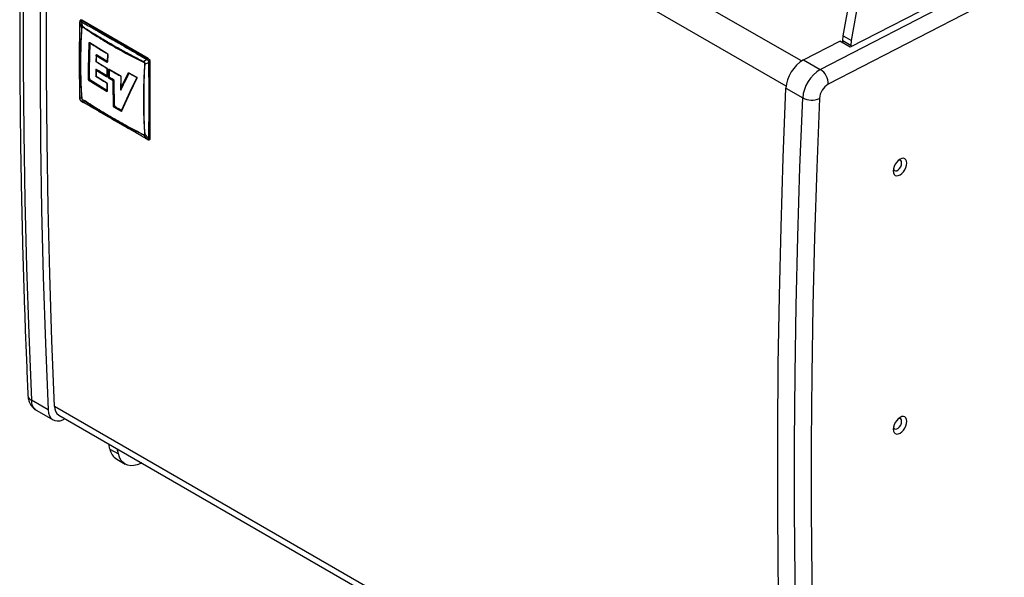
# Model space of a CAD drawing. Header units: millimetres. Extents: x 0 to 594, y 0 to 420.
# Tile 13 of 15: x 432 to 538, y 262 to 322. Entities that reach past the tile are written whole.
import ezdxf

# ---------------------------------------------------------------- set-up
doc = ezdxf.new("R2010")
doc.units = ezdxf.units.MM

msp = doc.modelspace()

# ---------------------------------------------------------------- linework, layer by layer
at = {"color": 8, "linetype": 'Continuous', "lineweight": 25}
for p, q in [((516.0226, 317.5344), (437.6681, 362.7675)), ((514.3717, 314.8388), (436.0068, 360.0779)), ((440.4428, 316.6205), (440.4503, 316.6281)), ((439.0864, 313.1139), (438.8906, 313.2305)), ((445.9054, 309.1809), (445.6787, 309.307)), ((514.3158, 235.3326), (436.0068, 280.5394))]:
    msp.add_line(p, q, dxfattribs=at)
at = {"color": 7, "linetype": 'Continuous', "lineweight": 25}
for p, q in [((565.2477, 341.7613), (521.2366, 319.0178)), ((518.0354, 316.6247), (565.923, 341.3715)), ((565.923, 339.3506), (518.8864, 315.0435)), ((520.4822, 320.2425), (521.8708, 327.9913)), ((521.3802, 319.7241), (522.7688, 327.4729)), ((438.7037, 321.7345), (438.7015, 321.6688)), ((438.7184, 321.6292), (438.7255, 321.6928)), ((438.7675, 321.8902), (438.755, 321.876)), ((438.8345, 321.7557), (438.8906, 321.7286)), ((438.8379, 321.923), (438.856, 321.9335)), ((439.0487, 321.1868), (438.8906, 321.7286)), ((438.9193, 321.8846), (438.9322, 321.8961)), ((438.9193, 321.8846), (438.9665, 321.8534)), ((446.0446, 317.7902), (438.9322, 321.8961)), ((438.9665, 321.8534), (445.9791, 317.8051)), ((438.6919, 317.5897), (438.7184, 321.6292)), ((438.7184, 321.6292), (438.9151, 321.1097)), ((438.9311, 321.0972), (438.9151, 321.1097)), ((439.0487, 321.1868), (439.045, 321.163)), ((516.2394, 317.6615), (520.1159, 319.6648)), ((521.2366, 319.0178), (520.1159, 319.6648)), ((520.3273, 319.5427), (520.4695, 319.6162)), ((520.4587, 319.7112), (520.4822, 320.2425)), ((520.4587, 319.7112), (521.3567, 319.1927)), ((520.4884, 319.4497), (520.4587, 319.7112)), ((520.4822, 320.2425), (521.3802, 319.7241)), ((521.3567, 319.1927), (521.3802, 319.7241)), ((439.6438, 316.7172), (439.7071, 319.4526)), ((439.7514, 316.7073), (439.8147, 319.44)), ((439.7864, 319.4986), (441.6251, 318.3638)), ((439.8049, 319.4548), (439.8042, 319.455)), ((439.8213, 319.4422), (439.8147, 319.44)), ((521.3688, 319.0861), (521.3567, 319.1927)), ((438.7915, 317.2984), (438.6919, 317.5897)), ((438.7184, 313.5287), (438.6919, 317.5897)), ((440.4612, 318.1586), (440.4424, 317.4546)), ((440.4874, 318.185), (440.4631, 318.1705)), ((440.4631, 318.1705), (440.4724, 318.1763)), ((440.4823, 318.0684), (440.4667, 317.4828)), ((440.4667, 317.4828), (441.5714, 316.8131)), ((440.4724, 318.1763), (440.4805, 318.1844)), ((441.5871, 317.3987), (440.4823, 318.0684)), ((440.4984, 318.1948), (440.4875, 318.185)), ((441.6328, 317.49), (440.4875, 318.185)), ((441.6328, 317.49), (441.6437, 317.4997)), ((441.6439, 317.4781), (441.6437, 317.4783)), ((441.6745, 318.2584), (441.6439, 317.4809)), ((441.6992, 318.2234), (441.6686, 317.4458)), ((445.9054, 317.6791), (445.5539, 317.4314)), ((445.9054, 317.6791), (445.964, 317.6399)), ((445.9791, 317.8051), (446.0317, 317.7788)), ((446.0317, 317.7788), (446.0446, 317.7902)), ((446.2377, 317.6721), (446.1852, 317.6417)), ((516.2394, 317.6615), (518.0354, 316.6247)), ((439.656, 315.5409), (439.6438, 316.7172)), ((439.7636, 315.5321), (439.7514, 316.7073)), ((440.4309, 316.6012), (440.4297, 316.2352)), ((440.4587, 316.6301), (440.4329, 316.6146)), ((440.4329, 316.6146), (440.4423, 316.62)), ((440.4535, 316.5113), (440.4527, 316.2038)), ((441.5582, 315.8416), (440.4535, 316.5113)), ((440.4677, 316.6381), (440.4587, 316.6301)), ((441.604, 315.9351), (440.4587, 316.6301)), ((441.6233, 316.7091), (441.6126, 315.9223)), ((441.648, 316.6741), (441.6373, 315.8873)), ((441.7688, 315.8101), (441.7795, 316.5969)), ((441.8604, 316.6436), (443.0395, 315.975)), ((441.8735, 315.8016), (441.8841, 316.5875)), ((441.8946, 316.591), (441.8841, 316.5875)), ((445.5511, 317.4071), (445.5539, 317.4314)), ((445.6874, 317.2001), (445.6649, 317.2099)), ((445.6874, 317.2001), (446.0777, 317.3808)), ((446.0731, 317.4511), (446.0777, 317.3808)), ((446.2271, 317.4403), (446.2236, 317.3815)), ((446.2236, 317.3815), (446.2236, 309.2837)), ((446.2271, 317.4403), (446.2434, 317.4457)), ((446.2434, 309.2327), (446.2434, 317.4457)), ((441.5715, 314.2672), (439.7329, 315.4019)), ((439.7636, 315.5321), (439.7702, 315.5343)), ((439.7876, 315.5028), (439.7805, 315.4965)), ((441.6173, 314.363), (439.7805, 315.4965)), ((440.4297, 316.2352), (440.4309, 315.8748)), ((440.4527, 316.2038), (440.4534, 315.9015)), ((440.4534, 315.9015), (441.5582, 315.2317)), ((441.604, 315.9351), (441.613, 315.9431)), ((441.6126, 315.9227), (441.6128, 315.9231)), ((442.2859, 315.4191), (441.8472, 315.6721)), ((441.8735, 315.8016), (441.884, 315.8051)), ((441.9017, 315.7738), (441.8927, 315.7658)), ((442.3745, 315.4882), (441.8927, 315.7658)), ((442.285, 315.1117), (442.2859, 315.4191)), ((442.3645, 315.4645), (442.3745, 315.4882)), ((442.39, 315.4613), (442.3645, 315.4645)), ((442.3745, 315.4882), (442.3835, 315.4962)), ((442.3889, 315.1039), (442.39, 315.4613)), ((442.4015, 315.4651), (442.39, 315.4613)), ((443.0921, 315.8704), (443.0806, 314.4323)), ((443.1067, 314.6657), (443.8792, 316.2462)), ((443.1187, 315.8375), (443.1067, 314.6657)), ((443.12, 314.4538), (443.9765, 316.2137)), ((443.9573, 316.2628), (444.7483, 315.8508)), ((443.9752, 316.2203), (444.7663, 315.8083)), ((443.989, 316.2169), (443.9765, 316.2137)), ((444.8088, 315.7657), (444.0577, 314.2185)), ((444.8216, 315.682), (444.0697, 314.1331)), ((441.6126, 315.1291), (441.6234, 314.3463)), ((441.6173, 314.363), (441.6244, 314.3693)), ((441.6373, 315.0941), (441.6481, 314.3114)), ((442.3378, 312.6758), (442.285, 315.1117)), ((442.4417, 312.6705), (442.3889, 315.1039)), ((443.1067, 314.6657), (443.0804, 314.4453)), ((443.12, 314.4538), (443.1325, 314.457)), ((514.3516, 314.6059), (516.1477, 313.569)), ((438.7015, 313.569), (438.7037, 313.5069)), ((438.9151, 313.5977), (438.7184, 313.5287)), ((438.7255, 313.4599), (438.7184, 313.5287)), ((438.8906, 313.2305), (438.8345, 313.271)), ((438.8906, 313.2305), (439.0487, 313.3664)), ((438.9151, 313.5977), (438.9311, 313.5842)), ((439.045, 313.387), (439.0487, 313.3664)), ((444.0577, 314.2185), (443.183, 312.2505)), ((444.0697, 314.1331), (443.1941, 312.1629)), ((438.8644, 313.2286), (438.917, 313.1957)), ((438.9184, 313.1949), (439.113, 313.0817)), ((443.1215, 312.1491), (442.4217, 312.5408)), ((442.4417, 312.6705), (442.4531, 312.6743)), ((442.4721, 312.6438), (442.4666, 312.6388)), ((443.1656, 312.2475), (442.4666, 312.6388)), ((443.1656, 312.2475), (443.1712, 312.2524)), ((443.1733, 312.2344), (443.1812, 312.2476)), ((445.5539, 309.6111), (445.5511, 309.6311)), ((445.5539, 309.6111), (445.9054, 309.1809)), ((445.6649, 309.6968), (445.6874, 309.6882)), ((446.0777, 309.2803), (445.6874, 309.6882)), ((445.7067, 309.2752), (445.9326, 309.1457)), ((445.964, 309.1552), (445.9054, 309.1809)), ((445.9313, 309.1464), (445.9893, 309.1155)), ((446.0777, 309.2803), (446.0731, 309.2182)), ((446.1375, 309.0892), (446.156, 309.0929)), ((446.2377, 309.1479), (446.2196, 309.1374)), ((446.2236, 309.2837), (446.2271, 309.2272)), ((446.2271, 309.2272), (446.2434, 309.2327)), ((435.3254, 280.1513), (433.5293, 281.1881)), ((434.0532, 280.1292), (435.8492, 279.0923)), ((436.4678, 279.607), (514.3463, 234.6487)), ((441.9462, 275.9656), (441.8218, 276.5162)), ((441.9462, 275.9656), (442.8442, 275.4472)), ((442.8442, 275.4472), (442.7198, 275.9978)), ((442.6664, 274.8809), (443.5644, 274.3625))]:
    msp.add_line(p, q, dxfattribs=at)
at = {"color": 7, "linetype": 'Continuous', "lineweight": 25, "flags": 128}
for points in [[(433.5293, 361.2636), (433.2383, 353.8206), (433.0054, 346.4085), (432.8307, 339.0277), (432.7143, 331.6791), (432.6561, 324.3631), (432.6561, 317.0804), (432.7143, 309.8316), (432.8307, 302.6174), (433.0054, 295.4383), (433.2383, 288.2951), (433.5293, 281.1881)], [(435.3254, 360.2267), (435.0343, 352.7838), (434.8015, 345.3716), (434.6268, 337.9909), (434.5103, 330.6422), (434.4521, 323.3262), (434.4521, 316.0436), (434.5103, 308.7948), (434.6268, 301.5806), (434.8015, 294.4015), (435.0343, 287.2582), (435.3254, 280.1513)], [(436.0068, 280.5394), (435.7194, 287.5997), (435.4894, 294.6959), (435.3169, 301.8274), (435.2019, 308.9936), (435.1444, 316.1939), (435.1444, 323.4277), (435.2019, 330.6944), (435.3169, 337.9934), (435.4894, 345.3241), (435.7194, 352.6858), (436.0068, 360.0779)], [(514.3516, 234.5304), (514.0606, 241.6373), (513.8277, 248.7806), (513.6531, 255.9597), (513.5366, 263.1739), (513.4784, 270.4227), (513.4784, 277.7054), (513.5366, 285.0214), (513.6531, 292.37), (513.8277, 299.7508), (514.0606, 307.1629), (514.3516, 314.6059)], [(516.1477, 233.4936), (515.8566, 240.6005), (515.6238, 247.7438), (515.4491, 254.9228), (515.3327, 262.1371), (515.2744, 269.3858), (515.2744, 276.6685), (515.3327, 283.9845), (515.4491, 291.3332), (515.6238, 298.7139), (515.8566, 306.1261), (516.1477, 313.569)], [(517.9426, 313.5157), (517.6519, 306.0825), (517.4194, 298.6801), (517.2449, 291.3091), (517.1286, 283.9701), (517.0705, 276.6637), (517.0705, 269.3906), (517.1286, 262.1514), (517.2449, 254.9466), (517.4194, 247.777), (517.6519, 240.6431), (517.9426, 233.5455)], [(525.8501, 305.7567), (525.8749, 305.5531), (525.9478, 305.392), (526.0637, 305.2845), (526.2147, 305.2379), (526.3906, 305.2553), (526.5793, 305.3356), (526.768, 305.4732), (526.9439, 305.6589), (527.0949, 305.8799), (527.2108, 306.1212), (527.2836, 306.3663), (527.3085, 306.5986), (527.2836, 306.8022), (527.2108, 306.9632), (527.0949, 307.0707), (526.9439, 307.1173), (526.768, 307.0999), (526.5793, 307.0197), (526.3906, 306.882), (526.2147, 306.6964), (526.0637, 306.4754), (525.9478, 306.2341), (525.8749, 305.9889), (525.8501, 305.7567)], [(525.8673, 305.9481), (525.8772, 305.9185), (525.9551, 305.8075), (526.0746, 305.7607), (526.2211, 305.7837), (526.3771, 305.8738), (526.5236, 306.0199), (526.6431, 306.2046), (526.721, 306.4056), (526.7481, 306.5986), (526.721, 306.7603), (526.6431, 306.8712), (526.5236, 306.918), (526.422, 306.909)], [(435.3254, 280.1513), (435.3685, 279.8178), (435.465, 279.5291), (435.6118, 279.2942), (435.8045, 279.12), (436.0372, 279.012), (436.3029, 278.9734), (436.5934, 279.0054), (436.8999, 279.107), (437.1303, 279.2246)], [(525.8501, 278.0955), (525.8749, 277.8919), (525.9478, 277.7309), (526.0637, 277.6234), (526.2147, 277.5768), (526.3906, 277.5942), (526.5793, 277.6745), (526.768, 277.8121), (526.9439, 277.9977), (527.0949, 278.2187), (527.2108, 278.46), (527.2836, 278.7052), (527.3085, 278.9375), (527.2836, 279.1411), (527.2108, 279.3021), (527.0949, 279.4096), (526.9439, 279.4562), (526.768, 279.4388), (526.5793, 279.3585), (526.3906, 279.2209), (526.2147, 279.0353), (526.0637, 278.8143), (525.9478, 278.573), (525.8749, 278.3278), (525.8501, 278.0955)], [(525.8673, 278.287), (525.8772, 278.2573), (525.9551, 278.1464), (526.0746, 278.0996), (526.2211, 278.1226), (526.3771, 278.2126), (526.5236, 278.3588), (526.6431, 278.5435), (526.721, 278.7445), (526.7481, 278.9375), (526.721, 279.0992), (526.6431, 279.2101), (526.5236, 279.2569), (526.422, 279.2479)], [(445.3447, 274.4825), (445.2343, 274.4273), (444.8631, 274.281), (444.5036, 274.2004), (444.163, 274.1872), (443.8478, 274.2417), (443.5641, 274.3627), (443.3175, 274.5479), (443.1129, 274.7938), (442.954, 275.0955), (442.8442, 275.4472)]]:
    msp.add_lwpolyline(points, dxfattribs=at)
at = {"color": 7, "linetype": 'Continuous', "lineweight": 25}
for centre, radius, start, end in [((438.8542, 321.8015), 0.1225, 50.468129, 142.56796), ((439.1323, 321.6672), 0.2493, 131.674892, 165.723256), ((441.7217, 317.3884), 0.135, 131.18095, 175.616217), ((441.6853, 317.4838), 0.0415, 184.074663, 246.279976), ((445.8117, 317.4261), 0.4322, 2.605465, 57.394557), ((518.2137, 314.3309), 3.8718, 120.65823, 175.927664), ((439.7089, 316.8336), 0.1333, 240.772014, 288.61675), ((446.1494, 317.6238), 0.2534, 253.545076, 287.027928), ((520.0097, 313.2941), 3.8718, 120.65823, 175.927664), ((517.018, 315.0575), 1.8685, 359.572904, 57.008674), ((439.7194, 315.6545), 0.1301, 240.831371, 289.855001), ((441.6921, 315.834), 0.134, 131.065473, 176.775975), ((441.8314, 315.9312), 0.1363, 242.660559, 287.976837), ((441.7044, 314.2625), 0.1329, 130.933513, 177.982492), ((442.3463, 315.2326), 0.1356, 243.146525, 288.3473), ((519.8835, 313.3721), 1.9463, 120.817644, 175.768251), ((444.1071, 314.1819), 0.0615, 143.449158, 232.510942), ((517.0996, 315.3781), 2.0443, 242.246472, 294.351272), ((442.5562, 312.5385), 0.1345, 131.798901, 179.026243), ((446.1222, 309.2124), 0.1229, 278.910854, 9.478774), ((437.0745, 280.4871), 1.0689, 177.195232, 235.421494), ((443.5148, 276.2257), 1.5901, 189.415426, 237.753185)]:
    msp.add_arc(centre, radius, start, end, dxfattribs=at)
at = {"color": 8, "linetype": 'Continuous', "lineweight": 25}
for centre, radius, start, end in [((438.7411, 317.6068), 0.0521, 178.959856, 199.154203), ((441.671, 318.3568), 0.0464, 171.306933, 228.238396), ((441.6652, 316.7125), 0.0421, 185.28336, 245.922066), ((441.9038, 316.6378), 0.0438, 172.411285, 234.399902), ((440.4714, 316.2411), 0.0417, 182.146971, 243.357917), ((443.1351, 315.8777), 0.0433, 185.722175, 247.887567), ((441.655, 315.1329), 0.0426, 185.30445, 245.446743), ((438.7629, 313.5711), 0.0614, 180.545955, 223.558009), ((433.8068, 281.7805), 0.6542, 186.933896, 244.897056), ((434.7112, 281.1137), 1.1842, 176.397521, 236.242103)]:
    msp.add_arc(centre, radius, start, end, dxfattribs=at)
at = {"color": 7, "linetype": 'Continuous', "lineweight": 25}
for points, knots in [([(433.1574, 361.7832), (433.1094, 360.637), (432.9703, 357.3135), (432.7741, 351.8303), (432.5836, 345.3418), (432.4384, 338.8777), (432.3378, 332.438), (432.2819, 326.0234), (432.2708, 319.6342), (432.3043, 313.2708), (432.3826, 306.9337), (432.5055, 300.6231), (432.6739, 294.3402), (432.8855, 288.0291), (433.0661, 283.8283), (433.1575, 281.7012)], [0, 0, 0, 0, 0.04193432, 0.12160193, 0.20126987, 0.28093798, 0.36060625, 0.44027465, 0.5199432, 0.59961187, 0.67928065, 0.75894954, 0.83861852, 0.91828757, 1, 1, 1, 1]), ([(438.77, 321.8908), (438.7603, 321.8804), (438.7413, 321.8599), (438.7214, 321.8208), (438.708, 321.7789), (438.7051, 321.7492), (438.7037, 321.7347)], [0, 0, 0, 0, 0.263883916, 0.520881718, 0.767137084, 1, 1, 1, 1]), ([(438.7255, 321.6928), (438.7285, 321.7074), (438.7348, 321.7376), (438.7601, 321.7632), (438.7954, 321.7725), (438.8216, 321.7612), (438.8345, 321.7557)], [0, 0, 0, 0, 0.24358472, 0.49992657, 0.75565584, 1, 1, 1, 1]), ([(438.8345, 321.7557), (438.8379, 321.7675), (438.8449, 321.7914), (438.8648, 321.827), (438.8899, 321.8597), (438.9096, 321.8764), (438.9193, 321.8846)], [0, 0, 0, 0, 0.24544941, 0.49989017, 0.75438882, 1, 1, 1, 1]), ([(438.8906, 321.7286), (439.0534, 321.6365), (439.3778, 321.4527), (439.8652, 321.1763), (440.352, 320.8993), (440.8354, 320.6233), (441.3211, 320.3452), (441.8146, 320.0617), (442.3215, 319.7696), (443.0053, 319.3744), (443.8618, 318.8772), (444.8836, 318.28), (445.5667, 317.8783), (445.9054, 317.6791)], [0, 0, 0, 0, 0.069956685, 0.139459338, 0.208884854, 0.278344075, 0.346236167, 0.416587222, 0.489397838, 0.562996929, 0.709020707, 0.855719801, 1, 1, 1, 1]), ([(438.7015, 321.6701), (438.6979, 321.0557), (438.6899, 319.6977), (438.6893, 318.3472), (438.689, 317.6077)], [0, 0, 0, 0, 0.45248099, 1, 1, 1, 1]), ([(438.9151, 321.1097), (438.8915, 320.721), (438.8419, 319.9045), (438.8006, 318.6322), (438.7946, 317.7558), (438.7915, 317.2984)], [0, 0, 0, 0, 0.30280858, 0.63613177, 1, 1, 1, 1]), ([(438.8252, 317.2582), (438.8276, 317.6766), (438.8325, 318.5134), (438.8683, 319.7932), (438.9101, 320.6613), (438.9311, 321.0972)], [0, 0, 0, 0, 0.33242891, 0.66478442, 1, 1, 1, 1]), ([(439.0487, 321.1868), (439.0291, 321.1997), (438.9997, 321.2191), (438.968, 321.2393), (438.9539, 321.2519), (438.9462, 321.2548), (438.9389, 321.2547), (438.9329, 321.2511), (438.9282, 321.2484), (438.9258, 321.2448), (438.9248, 321.2426), (438.9236, 321.2396), (438.9208, 321.2217), (438.9211, 321.1743), (438.9174, 321.1343), (438.9151, 321.1097)], [0, 0, 0, 0, 0.25015648, 0.37514361, 0.40639108, 0.43753378, 0.46868496, 0.49997335, 0.53122787, 0.55263621, 0.55894198, 0.56247186, 0.59363779, 0.74984368, 1, 1, 1, 1]), ([(438.9311, 321.0972), (438.9315, 321.1047), (438.9322, 321.1161), (438.9333, 321.136), (438.9342, 321.1505), (438.9349, 321.1616), (438.935, 321.1644), (438.9351, 321.1652), (438.9351, 321.1653), (438.9351, 321.1654), (438.9351, 321.1654), (438.9366, 321.1864), (438.9373, 321.2092), (438.9398, 321.231), (438.9401, 321.2323), (438.9403, 321.2326), (438.9403, 321.2326), (438.9405, 321.2327), (438.9407, 321.2325), (438.9413, 321.2322), (438.9437, 321.2307), (438.9525, 321.2251), (438.9867, 321.2027), (439.0191, 321.1806), (439.045, 321.163)], [0, 0, 0, 0, 0.08208852, 0.12501841, 0.21856526, 0.24207108, 0.24799692, 0.24950243, 0.24989079, 0.24999388, 0.25002264, 0.25003622, 0.48337747, 0.49527204, 0.49853507, 0.49954833, 0.49992686, 0.5002453, 0.50120488, 0.50310889, 0.50976295, 0.53446454, 0.6293784, 1, 1, 1, 1]), ([(439.045, 321.163), (439.551, 320.8233), (440.563, 320.144), (442.1647, 319.1854), (443.8197, 318.264), (444.974, 317.6927), (445.5511, 317.4071)], [0, 0, 0, 0, 0.24999995, 0.5, 0.75000005, 1, 1, 1, 1]), ([(445.5539, 317.4314), (445.55, 317.4334), (445.5137, 317.4521), (445.2644, 317.5806), (444.8354, 317.8043), (444.2669, 318.1066), (443.686, 318.4209), (443.0902, 318.75), (442.5195, 319.0725), (442.0839, 319.3233), (441.7206, 319.5353), (441.3748, 319.7397), (440.9853, 319.9732), (440.6408, 320.1828), (440.3663, 320.3519), (440.1233, 320.5028), (439.859, 320.6683), (439.5692, 320.8518), (439.3227, 321.0095), (439.1619, 321.1134), (439.0813, 321.1656), (439.0569, 321.1815), (439.0487, 321.1868)], [0, 0, 0, 0, 0.00165457, 0.01569394, 0.10774847, 0.18842746, 0.26614652, 0.36626729, 0.45657445, 0.52608063, 0.56671, 0.62501254, 0.68751647, 0.75000854, 0.78857904, 0.81880594, 0.8668278, 0.91638597, 0.96002616, 0.98789846, 0.99592071, 1, 1, 1, 1]), ([(439.7071, 319.4528), (439.7088, 319.4643), (439.7122, 319.4874), (439.7308, 319.5075), (439.7565, 319.5134), (439.7762, 319.5036), (439.7861, 319.4988)], [0, 0, 0, 0, 0.24914338, 0.49965764, 0.74989903, 1, 1, 1, 1]), ([(439.7071, 319.4527), (439.7142, 319.449), (439.7287, 319.4412), (439.7577, 319.4352), (439.7881, 319.4342), (439.806, 319.4381), (439.8147, 319.44)], [0, 0, 0, 0, 0.24331998, 0.50103073, 0.75817951, 1, 1, 1, 1]), ([(439.7702, 315.5343), (439.7637, 316.0342), (439.7522, 316.9259), (439.7731, 318.2313), (439.8052, 319.0385), (439.8213, 319.4422)], [0, 0, 0, 0, 0.38950781, 0.69466745, 1, 1, 1, 1]), ([(439.8014, 319.457), (440.0736, 319.2831), (440.6753, 318.8988), (441.2987, 318.5262), (441.64, 318.3222)], [0, 0, 0, 0, 0.45248232, 1, 1, 1, 1]), ([(438.689, 317.6079), (438.6891, 316.9972), (438.6894, 315.6475), (438.6972, 314.3054), (438.7015, 313.5705)], [0, 0, 0, 0, 0.4524796, 1, 1, 1, 1]), ([(440.4355, 317.472), (440.6076, 317.3653), (440.9879, 317.1296), (441.3765, 316.8983), (441.5893, 316.7717)], [0, 0, 0, 0, 0.45248167, 1, 1, 1, 1]), ([(440.4667, 317.4828), (440.4587, 317.4782), (440.4464, 317.4711), (440.4416, 317.467), (440.4438, 317.4678), (440.4448, 317.4682)], [0, 0, 0, 0, 0.49928983, 0.76519834, 1, 1, 1, 1]), ([(440.4823, 318.0684), (440.4751, 318.0852), (440.464, 318.1109), (440.4597, 318.1461), (440.462, 318.1628), (440.4631, 318.1705)], [0, 0, 0, 0, 0.49931427, 0.76543321, 1, 1, 1, 1]), ([(440.4805, 318.1844), (440.4807, 318.1866), (440.4813, 318.1912), (440.4844, 318.1956), (440.489, 318.1977), (440.4939, 318.1972), (440.4971, 318.1955), (440.4984, 318.1948)], [0, 0, 0, 0, 0.21430049, 0.42943085, 0.64297787, 0.85762907, 1, 1, 1, 1]), ([(441.6437, 317.4997), (441.4509, 317.6145), (441.1616, 317.7866), (440.7813, 318.0191), (440.5927, 318.1362), (440.4984, 318.1948)], [0, 0, 0, 0, 0.49995216, 0.74997028, 1, 1, 1, 1]), ([(441.6251, 318.3638), (441.6353, 318.3563), (441.6557, 318.3413), (441.6806, 318.3043), (441.6973, 318.2625), (441.6986, 318.2365), (441.6992, 318.2235)], [0, 0, 0, 0, 0.250046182, 0.500058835, 0.750042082, 1, 1, 1, 1]), ([(441.6399, 318.3223), (441.6446, 318.3187), (441.654, 318.3116), (441.6654, 318.2942), (441.6734, 318.274), (441.6742, 318.2609), (441.6746, 318.2543)], [0, 0, 0, 0, 0.24433598, 0.49219253, 0.74327665, 1, 1, 1, 1]), ([(445.9791, 317.8051), (445.9708, 317.7969), (445.9541, 317.7803), (445.9327, 317.7485), (445.9153, 317.7139), (445.9087, 317.6906), (445.9054, 317.6791)], [0, 0, 0, 0, 0.24452597, 0.49791784, 0.75240038, 1, 1, 1, 1]), ([(445.964, 317.6399), (445.9665, 317.6522), (445.9715, 317.6772), (445.9872, 317.7153), (446.0074, 317.7509), (446.0237, 317.7696), (446.0317, 317.7788)], [0, 0, 0, 0, 0.245530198, 0.5, 0.754469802, 1, 1, 1, 1]), ([(445.964, 317.6399), (445.9783, 317.6299), (446.0075, 317.6091), (446.0423, 317.5593), (446.068, 317.5042), (446.0714, 317.4685), (446.0731, 317.4511)], [0, 0, 0, 0, 0.24358472, 0.49992657, 0.75565584, 1, 1, 1, 1]), ([(446.0317, 317.7788), (446.0557, 317.7632), (446.0937, 317.7387), (446.1403, 317.6853), (446.1741, 317.6354), (446.2005, 317.5811), (446.2234, 317.514), (446.2257, 317.4689), (446.2271, 317.4403)], [0, 0, 0, 0, 0.22633901, 0.35739492, 0.50001549, 0.64244512, 0.77343289, 1, 1, 1, 1]), ([(438.7915, 317.2984), (438.7957, 316.6743), (438.804, 315.4261), (438.8781, 314.2072), (438.9151, 313.5977)], [0, 0, 0, 0, 0.49994944, 1, 1, 1, 1]), ([(438.9311, 313.5842), (438.9101, 313.9866), (438.8683, 314.7879), (438.8325, 316.0136), (438.8276, 316.8433), (438.8252, 317.2582)], [0, 0, 0, 0, 0.33521808, 0.66757352, 1, 1, 1, 1]), ([(440.4329, 316.6146), (440.4319, 316.6067), (440.4298, 316.5898), (440.4342, 316.5538), (440.4458, 316.5281), (440.4535, 316.5113)], [0, 0, 0, 0, 0.23466629, 0.50069781, 1, 1, 1, 1]), ([(440.4503, 316.6281), (440.4505, 316.6303), (440.4509, 316.6347), (440.4539, 316.6391), (440.4583, 316.6411), (440.4632, 316.6406), (440.4664, 316.6388), (440.4677, 316.6381)], [0, 0, 0, 0, 0.21409773, 0.42905682, 0.64265682, 0.85775874, 1, 1, 1, 1]), ([(441.613, 315.9431), (441.5164, 316.0004), (441.3231, 316.115), (440.9399, 316.3459), (440.6565, 316.5213), (440.4677, 316.6381)], [0, 0, 0, 0, 0.25013406, 0.50026813, 1, 1, 1, 1]), ([(441.5714, 316.8131), (441.5817, 316.8056), (441.6022, 316.7907), (441.6277, 316.7539), (441.6452, 316.7126), (441.6471, 316.6869), (441.648, 316.6741)], [0, 0, 0, 0, 0.24997161, 0.50015851, 0.7501432, 1, 1, 1, 1]), ([(441.6686, 317.4458), (441.667, 317.4343), (441.6638, 317.4112), (441.6447, 317.391), (441.618, 317.3847), (441.5974, 317.3941), (441.5871, 317.3987)], [0, 0, 0, 0, 0.250013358, 0.500115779, 0.750117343, 1, 1, 1, 1]), ([(441.5889, 316.772), (441.5902, 316.7711), (441.5929, 316.7693), (441.5982, 316.7643), (441.6039, 316.7576), (441.6099, 316.7491), (441.6154, 316.7392), (441.6198, 316.7285), (441.6228, 316.7177), (441.6231, 316.7117), (441.6233, 316.7087)], [0, 0, 0, 0, 0.097534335, 0.202929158, 0.317061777, 0.439733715, 0.570059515, 0.707375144, 0.851453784, 1, 1, 1, 1]), ([(441.7795, 316.5969), (441.781, 316.6084), (441.7838, 316.6313), (441.8027, 316.6513), (441.8293, 316.6575), (441.85, 316.6483), (441.8604, 316.6436)], [0, 0, 0, 0, 0.2500521, 0.50015595, 0.75010228, 1, 1, 1, 1]), ([(441.7795, 316.5969), (441.7866, 316.5935), (441.8012, 316.5864), (441.8293, 316.5814), (441.8585, 316.5812), (441.8758, 316.5855), (441.8841, 316.5875)], [0, 0, 0, 0, 0.24374488, 0.50085903, 0.75750774, 1, 1, 1, 1]), ([(441.8783, 316.6023), (442.0543, 316.5003), (442.4433, 316.2751), (442.8402, 316.0544), (443.0575, 315.9336)], [0, 0, 0, 0, 0.45248159, 1, 1, 1, 1]), ([(441.884, 315.8051), (441.8846, 315.8837), (441.8859, 316.0409), (441.8893, 316.3028), (441.8927, 316.4865), (441.8946, 316.591)], [0, 0, 0, 0, 0.30104943, 0.60209887, 1, 1, 1, 1]), ([(445.6649, 317.2099), (445.6359, 316.7786), (445.578, 315.9197), (445.5312, 314.6463), (445.5251, 313.8103), (445.522, 313.3922)], [0, 0, 0, 0, 0.33521898, 0.66757356, 1, 1, 1, 1]), ([(445.5511, 317.4071), (445.5578, 317.4038), (445.568, 317.3989), (445.5857, 317.3903), (445.5987, 317.3839), (445.6087, 317.379), (445.6113, 317.3777), (445.6119, 317.3774), (445.6121, 317.3773), (445.6121, 317.3773), (445.6121, 317.3773), (445.6311, 317.3677), (445.6511, 317.3589), (445.6713, 317.3476), (445.6725, 317.3466), (445.6729, 317.3463), (445.673, 317.3461), (445.673, 317.3459), (445.673, 317.3456), (445.6731, 317.3448), (445.673, 317.3417), (445.6725, 317.3301), (445.6702, 317.2854), (445.6673, 317.2434), (445.6649, 317.2099)], [0, 0, 0, 0, 0.08208852, 0.12501841, 0.21856526, 0.24207108, 0.24799692, 0.24950243, 0.24989079, 0.24999388, 0.25002264, 0.25003622, 0.48337747, 0.49527204, 0.49853507, 0.49954833, 0.49992686, 0.5002453, 0.50120488, 0.50310889, 0.50976295, 0.53446454, 0.6293784, 1, 1, 1, 1]), ([(445.6874, 317.2001), (445.6888, 317.2254), (445.6909, 317.2634), (445.6926, 317.3052), (445.6965, 317.3231), (445.6951, 317.3332), (445.6913, 317.3435), (445.6853, 317.3531), (445.6806, 317.362), (445.6763, 317.3675), (445.6739, 317.3701), (445.6706, 317.3734), (445.6538, 317.3848), (445.6128, 317.3985), (445.5763, 317.4189), (445.5539, 317.4314)], [0, 0, 0, 0, 0.25015648, 0.37514361, 0.40639108, 0.43753378, 0.46868496, 0.49997335, 0.53122787, 0.55263621, 0.55894198, 0.56247186, 0.59363779, 0.74984368, 1, 1, 1, 1]), ([(445.5916, 313.3728), (445.5958, 314.0018), (445.6043, 315.2599), (445.6597, 316.5533), (445.6874, 317.2001)], [0, 0, 0, 0, 0.499948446, 1, 1, 1, 1]), ([(446.0731, 317.4511), (446.0849, 317.4471), (446.1091, 317.439), (446.1499, 317.4335), (446.1908, 317.4332), (446.2151, 317.438), (446.2271, 317.4403)], [0, 0, 0, 0, 0.24544941, 0.49989017, 0.75438882, 1, 1, 1, 1]), ([(446.0777, 317.3808), (446.0792, 317.1901), (446.0823, 316.8099), (446.0866, 316.2424), (446.0901, 315.6765), (446.0927, 315.115), (446.0947, 314.5517), (446.0959, 313.9815), (446.0962, 313.3876), (446.0958, 312.3662), (446.0915, 310.9893), (446.0821, 309.8284), (446.0777, 309.2803)], [0, 0, 0, 0, 0.06995446, 0.139447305, 0.20886002, 0.278568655, 0.346746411, 0.417049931, 0.489479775, 0.56660801, 0.795410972, 1, 1, 1, 1]), ([(439.7329, 315.4019), (439.7231, 315.4096), (439.7034, 315.4249), (439.6781, 315.4619), (439.6601, 315.503), (439.6573, 315.5283), (439.656, 315.5409)], [0, 0, 0, 0, 0.249989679, 0.500203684, 0.750159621, 1, 1, 1, 1]), ([(439.7329, 315.4019), (439.7334, 315.4098), (439.7344, 315.4261), (439.7448, 315.4529), (439.7605, 315.478), (439.774, 315.4905), (439.7805, 315.4965)], [0, 0, 0, 0, 0.24411967, 0.50164864, 0.7582823, 1, 1, 1, 1]), ([(439.7805, 315.4965), (439.7785, 315.4987), (439.7745, 315.5032), (439.7692, 315.5128), (439.7651, 315.5231), (439.7641, 315.5291), (439.7636, 315.5321)], [0, 0, 0, 0, 0.2532737, 0.50457449, 0.75313933, 1, 1, 1, 1]), ([(439.7702, 315.5343), (439.7704, 315.5319), (439.7709, 315.527), (439.7739, 315.519), (439.7783, 315.5116), (439.7831, 315.5061), (439.7863, 315.5038), (439.7876, 315.5028)], [0, 0, 0, 0, 0.21462949, 0.42924136, 0.64257322, 0.8573489, 1, 1, 1, 1]), ([(441.6244, 314.3693), (441.4356, 314.4817), (441.0579, 314.7065), (440.4441, 315.0836), (440.0249, 315.3513), (439.7876, 315.5028)], [0, 0, 0, 0, 0.30259933, 0.60519866, 1, 1, 1, 1]), ([(440.4226, 315.8927), (440.5947, 315.786), (440.9749, 315.5503), (441.3634, 315.3192), (441.5761, 315.1926)], [0, 0, 0, 0, 0.45248169, 1, 1, 1, 1]), ([(440.4329, 315.8886), (440.4318, 315.8882), (440.4295, 315.8873), (440.4343, 315.8901), (440.4459, 315.897), (440.4534, 315.9015)], [0, 0, 0, 0, 0.23471601, 0.5006979, 1, 1, 1, 1]), ([(441.6373, 315.8873), (441.6361, 315.8759), (441.6335, 315.8532), (441.6152, 315.8335), (441.5891, 315.8275), (441.5685, 315.8369), (441.5582, 315.8416)], [0, 0, 0, 0, 0.24996315, 0.50025377, 0.75020522, 1, 1, 1, 1]), ([(441.6373, 315.8873), (441.6317, 315.8913), (441.62, 315.8997), (441.6124, 315.9125), (441.6135, 315.9201), (441.6138, 315.9222)], [0, 0, 0, 0, 0.40500073, 0.83223843, 1, 1, 1, 1]), ([(441.8472, 315.6721), (441.8369, 315.6795), (441.8162, 315.6944), (441.7902, 315.7308), (441.7722, 315.7719), (441.7699, 315.7974), (441.7688, 315.8101)], [0, 0, 0, 0, 0.249950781, 0.500171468, 0.750164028, 1, 1, 1, 1]), ([(441.8472, 315.6721), (441.8478, 315.6799), (441.8491, 315.696), (441.8592, 315.7224), (441.874, 315.7472), (441.8866, 315.7597), (441.8927, 315.7658)], [0, 0, 0, 0, 0.24364723, 0.50054366, 0.75714597, 1, 1, 1, 1]), ([(441.8927, 315.7658), (441.8914, 315.7667), (441.8888, 315.7684), (441.8839, 315.7734), (441.8795, 315.7795), (441.8763, 315.7863), (441.8739, 315.7934), (441.8737, 315.7983), (441.8735, 315.8016)], [0, 0, 0, 0, 0.12385624, 0.24876756, 0.49955499, 0.62545886, 0.75141713, 1, 1, 1, 1]), ([(441.884, 315.8051), (441.8841, 315.8026), (441.8845, 315.7977), (441.8876, 315.7896), (441.8921, 315.7823), (441.8971, 315.7769), (441.9004, 315.7747), (441.9017, 315.7738)], [0, 0, 0, 0, 0.21520275, 0.43036874, 0.64435346, 0.85920421, 1, 1, 1, 1]), ([(442.3835, 315.4962), (442.311, 315.5377), (442.1941, 315.6044), (442.0337, 315.6971), (441.9457, 315.7482), (441.9017, 315.7738)], [0, 0, 0, 0, 0.44966067, 0.72482904, 1, 1, 1, 1]), ([(442.2859, 315.4191), (442.2965, 315.4252), (442.3128, 315.4345), (442.3413, 315.4514), (442.3571, 315.4603), (442.3645, 315.4645)], [0, 0, 0, 0, 0.49929077, 0.76515171, 1, 1, 1, 1]), ([(442.3835, 315.4962), (442.3855, 315.4948), (442.3896, 315.4921), (442.395, 315.4854), (442.3991, 315.4778), (442.4012, 315.4707), (442.4014, 315.4667), (442.4015, 315.4651)], [0, 0, 0, 0, 0.214333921, 0.429525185, 0.643233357, 0.858488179, 1, 1, 1, 1]), ([(442.4531, 312.6743), (442.438, 313.0801), (442.4132, 313.7429), (442.3999, 314.6757), (442.4009, 315.202), (442.4015, 315.4651)], [0, 0, 0, 0, 0.44117818, 0.72055413, 1, 1, 1, 1]), ([(443.0395, 315.975), (443.0501, 315.9678), (443.0713, 315.9532), (443.0977, 315.917), (443.1158, 315.876), (443.1178, 315.8503), (443.1187, 315.8375)], [0, 0, 0, 0, 0.25004294, 0.50014476, 0.75010985, 1, 1, 1, 1]), ([(443.0573, 315.9337), (443.0587, 315.9329), (443.0614, 315.9311), (443.0668, 315.9263), (443.0727, 315.9199), (443.0786, 315.9118), (443.0841, 315.9023), (443.0885, 315.8922), (443.0915, 315.8821), (443.0918, 315.8764), (443.0919, 315.8735)], [0, 0, 0, 0, 0.09813082, 0.2039933, 0.3185364, 0.44159632, 0.57224527, 0.70958477, 0.85272045, 1, 1, 1, 1]), ([(443.1325, 314.457), (443.2015, 314.604), (443.3395, 314.8979), (443.621, 315.4823), (443.8427, 315.9249), (443.989, 316.2169)], [0, 0, 0, 0, 0.25382817, 0.50765635, 1, 1, 1, 1]), ([(443.8791, 316.2461), (443.8858, 316.2402), (443.8994, 316.2282), (443.9254, 316.2164), (443.9525, 316.2106), (443.9686, 316.2127), (443.9765, 316.2137)], [0, 0, 0, 0, 0.24539727, 0.50269511, 0.75853773, 1, 1, 1, 1]), ([(443.8792, 316.2462), (443.8832, 316.2523), (443.8913, 316.2645), (443.9104, 316.2728), (443.9329, 316.2735), (443.9491, 316.2664), (443.9573, 316.2628)], [0, 0, 0, 0, 0.24979131, 0.49984145, 0.74822171, 1, 1, 1, 1]), ([(443.9573, 316.2628), (443.9577, 316.2554), (443.9585, 316.2402), (443.9657, 316.2258), (443.9733, 316.2225), (443.9758, 316.2215)], [0, 0, 0, 0, 0.3863574, 0.79579533, 1, 1, 1, 1]), ([(443.987, 316.2207), (443.9831, 316.2203), (443.9751, 316.2194), (443.9734, 316.2211), (443.9725, 316.222)], [0, 0, 0, 0, 0.47516998, 1, 1, 1, 1]), ([(444.7482, 315.8509), (444.7486, 315.8434), (444.7494, 315.8281), (444.7565, 315.8138), (444.764, 315.8107), (444.7665, 315.8097)], [0, 0, 0, 0, 0.387099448, 0.796127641, 1, 1, 1, 1]), ([(444.7483, 315.8508), (444.7552, 315.8467), (444.7689, 315.8386), (444.7879, 315.82), (444.8045, 315.7982), (444.8174, 315.7737), (444.8262, 315.7483), (444.8298, 315.7236), (444.8289, 315.7005), (444.8241, 315.6882), (444.8216, 315.6821)], [0, 0, 0, 0, 0.12518559, 0.25006506, 0.37505177, 0.49999881, 0.62490926, 0.74991463, 0.87472593, 1, 1, 1, 1]), ([(444.7657, 315.8086), (444.7676, 315.8074), (444.7715, 315.805), (444.7788, 315.7986), (444.7861, 315.7905), (444.7925, 315.7809), (444.7973, 315.771), (444.8002, 315.7621), (444.8011, 315.7551), (444.8004, 315.7531), (444.8001, 315.7521)], [0, 0, 0, 0, 0.10222014, 0.21235627, 0.33068616, 0.45600284, 0.58715773, 0.72251373, 0.86029191, 1, 1, 1, 1]), ([(444.8088, 315.7658), (444.8048, 315.7602), (444.7967, 315.7487), (444.7958, 315.7262), (444.8037, 315.7026), (444.8157, 315.6888), (444.8216, 315.682)], [0, 0, 0, 0, 0.24170496, 0.49858592, 0.75623642, 1, 1, 1, 1]), ([(441.5582, 315.2317), (441.5685, 315.2243), (441.5891, 315.2094), (441.6152, 315.173), (441.6335, 315.1321), (441.636, 315.1068), (441.6373, 315.0941)], [0, 0, 0, 0, 0.24995664, 0.50024464, 0.75020708, 1, 1, 1, 1]), ([(441.6481, 314.3114), (441.6472, 314.3003), (441.6453, 314.2779), (441.6278, 314.2587), (441.6023, 314.2531), (441.5818, 314.2625), (441.5715, 314.2672)], [0, 0, 0, 0, 0.2499759, 0.50010889, 0.75005647, 1, 1, 1, 1]), ([(441.5757, 315.1929), (441.5781, 315.1913), (441.5827, 315.1881), (441.5917, 315.1791), (441.5999, 315.1679), (441.6061, 315.1557), (441.6109, 315.1433), (441.6119, 315.1346), (441.6126, 315.1288)], [0, 0, 0, 0, 0.12470364, 0.2502216, 0.50089539, 0.6263495, 0.75170912, 1, 1, 1, 1]), ([(441.6481, 314.3114), (441.6424, 314.3156), (441.6308, 314.324), (441.6232, 314.3368), (441.6242, 314.3444), (441.6245, 314.3463)], [0, 0, 0, 0, 0.41527398, 0.85217622, 1, 1, 1, 1]), ([(443.0919, 314.4792), (443.0889, 314.473), (443.0844, 314.4635), (443.0811, 314.452), (443.0806, 314.4475), (443.0804, 314.4453)], [0, 0, 0, 0, 0.49994985, 0.7501497, 1, 1, 1, 1]), ([(443.0804, 314.4453), (443.0872, 314.4452), (443.101, 314.4449), (443.1136, 314.4509), (443.12, 314.4538)], [0, 0, 0, 0, 0.495986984, 1, 1, 1, 1]), ([(438.7037, 313.5069), (438.7073, 313.4817), (438.7146, 313.4312), (438.7515, 313.349), (438.8043, 313.2759), (438.8444, 313.2444), (438.8643, 313.2287)], [0, 0, 0, 0, 0.248688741, 0.500037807, 0.751517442, 1, 1, 1, 1]), ([(438.8345, 313.271), (438.8217, 313.2819), (438.7954, 313.3043), (438.7601, 313.3539), (438.7348, 313.4092), (438.7285, 313.4432), (438.7255, 313.4599)], [0, 0, 0, 0, 0.24358472, 0.49992658, 0.75565585, 1, 1, 1, 1]), ([(438.9151, 313.5977), (438.9168, 313.5742), (438.9193, 313.5388), (438.9228, 313.5001), (438.9224, 313.4841), (438.9241, 313.4742), (438.9276, 313.4637), (438.9329, 313.4538), (438.9383, 313.4452), (438.9428, 313.4399), (438.9452, 313.4373), (438.9485, 313.434), (438.9641, 313.4218), (438.9966, 313.4033), (439.0289, 313.3805), (439.0487, 313.3664)], [0, 0, 0, 0, 0.25015648, 0.37514361, 0.40639108, 0.43753378, 0.46868495, 0.49997335, 0.53122787, 0.55263619, 0.55894196, 0.56247186, 0.59363779, 0.74984368, 1, 1, 1, 1]), ([(438.9311, 313.5842), (438.9331, 313.5532), (438.9356, 313.5143), (438.9389, 313.4729), (438.94, 313.4621), (438.9402, 313.4593), (438.9404, 313.4584), (438.9404, 313.4582), (438.9405, 313.458), (438.9406, 313.4578), (438.9409, 313.4575), (438.942, 313.4564), (438.9594, 313.4435), (438.9764, 313.433), (438.9927, 313.4218), (438.9927, 313.4218), (438.9927, 313.4218), (438.9929, 313.4217), (438.9934, 313.4213), (438.9956, 313.4199), (439.0041, 313.4141), (439.0153, 313.4067), (439.0305, 313.3966), (439.0392, 313.3908), (439.045, 313.387)], [0, 0, 0, 0, 0.37062203, 0.46553579, 0.49023723, 0.49689121, 0.49879517, 0.4997547, 0.50007314, 0.50045168, 0.50146495, 0.504728, 0.5166226, 0.74996378, 0.74997736, 0.75000612, 0.7501092, 0.75049757, 0.75200308, 0.75792891, 0.78143474, 0.87498159, 0.91791148, 1, 1, 1, 1]), ([(445.5511, 309.6311), (444.974, 309.9297), (443.8197, 310.5268), (442.1647, 311.4548), (440.563, 312.4069), (439.551, 313.0603), (439.045, 313.387)], [0, 0, 0, 0, 0.249999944, 0.499999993, 0.750000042, 1, 1, 1, 1]), ([(439.0487, 313.3664), (439.0521, 313.3641), (439.0837, 313.3427), (439.3011, 313.1955), (439.6813, 312.9437), (440.1985, 312.6118), (440.7391, 312.2741), (441.3071, 311.9285), (441.8648, 311.5981), (442.299, 311.3468), (442.6663, 311.1375), (443.0207, 310.9385), (443.4266, 310.7146), (443.7917, 310.5169), (444.0867, 310.3596), (444.3502, 310.2206), (444.6401, 310.0697), (444.9625, 309.9049), (445.2406, 309.7653), (445.4242, 309.6746), (445.5166, 309.6293), (445.5445, 309.6156), (445.5539, 309.6111)], [0, 0, 0, 0, 0.00166334, 0.01571609, 0.10781665, 0.18844719, 0.26615763, 0.36640005, 0.45677904, 0.52623441, 0.56673483, 0.62501266, 0.68751662, 0.75000863, 0.78857822, 0.81880208, 0.86682564, 0.91641087, 0.96008149, 0.98794549, 0.99594907, 1, 1, 1, 1]), ([(445.522, 313.3922), (445.5251, 312.977), (445.5312, 312.1465), (445.578, 310.9144), (445.6359, 310.1039), (445.6649, 309.6968)], [0, 0, 0, 0, 0.33242819, 0.66478235, 1, 1, 1, 1]), ([(445.6874, 309.6882), (445.6596, 310.2922), (445.604, 311.5), (445.5957, 312.7485), (445.5916, 313.3728)], [0, 0, 0, 0, 0.50004627, 1, 1, 1, 1]), ([(445.6787, 309.307), (445.5899, 309.3563), (445.3379, 309.4962), (444.924, 309.7293), (444.4362, 310.0056), (443.9525, 310.2815), (443.4669, 310.5596), (442.9734, 310.8432), (442.4665, 311.1353), (441.7827, 311.5304), (440.9261, 312.0277), (439.9696, 312.5862), (439.3572, 312.9521), (439.0864, 313.1139)], [0, 0, 0, 0, 0.0401957, 0.11414985, 0.18802193, 0.26192987, 0.33417031, 0.4090272, 0.48650119, 0.56481415, 0.72019045, 0.87628532, 1, 1, 1, 1]), ([(442.4217, 312.5408), (442.4112, 312.5481), (442.3901, 312.5628), (442.3627, 312.5985), (442.343, 312.6386), (442.3396, 312.6634), (442.3378, 312.6758)], [0, 0, 0, 0, 0.24995143, 0.49989906, 0.74991665, 1, 1, 1, 1]), ([(442.3378, 312.6758), (442.3449, 312.6725), (442.3595, 312.6656), (442.3873, 312.6616), (442.4163, 312.6627), (442.4334, 312.668), (442.4417, 312.6705)], [0, 0, 0, 0, 0.24325727, 0.50001328, 0.75676211, 1, 1, 1, 1]), ([(442.4666, 312.6388), (442.4639, 312.6405), (442.4584, 312.644), (442.4507, 312.6524), (442.4445, 312.6617), (442.4426, 312.6676), (442.4417, 312.6705)], [0, 0, 0, 0, 0.2441712, 0.49346604, 0.74653047, 1, 1, 1, 1]), ([(442.4531, 312.6743), (442.4534, 312.6719), (442.454, 312.6671), (442.4574, 312.6593), (442.4622, 312.6521), (442.4674, 312.6468), (442.4708, 312.6446), (442.4721, 312.6438)], [0, 0, 0, 0, 0.21531884, 0.43062288, 0.64469509, 0.85979848, 1, 1, 1, 1]), ([(443.1712, 312.2524), (443.054, 312.3173), (442.8196, 312.4469), (442.588, 312.5781), (442.4721, 312.6438)], [0, 0, 0, 0, 0.49998405, 1, 1, 1, 1]), ([(443.1215, 312.1491), (443.1218, 312.1571), (443.1224, 312.1735), (443.132, 312.2013), (443.1467, 312.2277), (443.1594, 312.241), (443.1656, 312.2475)], [0, 0, 0, 0, 0.24263316, 0.5000028, 0.75737092, 1, 1, 1, 1]), ([(443.183, 312.2505), (443.1824, 312.2492), (443.181, 312.2467), (443.1769, 312.2452), (443.1717, 312.2452), (443.1677, 312.2467), (443.1656, 312.2475)], [0, 0, 0, 0, 0.251533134, 0.501959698, 0.751509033, 1, 1, 1, 1]), ([(443.1941, 312.1629), (443.1883, 312.1697), (443.1762, 312.1836), (443.1688, 312.208), (443.1702, 312.2318), (443.1788, 312.2444), (443.183, 312.2505)], [0, 0, 0, 0, 0.24320422, 0.50065036, 0.75774257, 1, 1, 1, 1]), ([(443.1712, 312.2524), (443.1732, 312.2515), (443.1773, 312.2498), (443.1819, 312.2498), (443.1837, 312.2514), (443.1843, 312.2519)], [0, 0, 0, 0, 0.40442972, 0.80890016, 1, 1, 1, 1]), ([(443.1941, 312.1629), (443.1908, 312.1571), (443.1842, 312.1454), (443.1666, 312.1381), (443.1454, 312.1381), (443.1295, 312.1454), (443.1215, 312.1491)], [0, 0, 0, 0, 0.25030682, 0.49975164, 0.74877495, 1, 1, 1, 1]), ([(445.6649, 309.6968), (445.6655, 309.6899), (445.6663, 309.6794), (445.6677, 309.661), (445.6687, 309.6475), (445.6694, 309.6372), (445.6696, 309.6346), (445.6697, 309.6339), (445.6697, 309.6338), (445.6697, 309.6337), (445.6697, 309.6337), (445.6708, 309.6142), (445.6732, 309.5932), (445.6735, 309.573), (445.6733, 309.5718), (445.6732, 309.5715), (445.6731, 309.5715), (445.673, 309.5715), (445.6727, 309.5716), (445.6719, 309.5719), (445.6692, 309.5731), (445.659, 309.5778), (445.6191, 309.597), (445.5812, 309.616), (445.5511, 309.6311)], [0, 0, 0, 0, 0.08208852, 0.12501841, 0.21856526, 0.24207108, 0.24799692, 0.24950243, 0.24989079, 0.24999388, 0.25002264, 0.25003622, 0.48337747, 0.49527204, 0.49853507, 0.49954833, 0.49992686, 0.5002453, 0.50120488, 0.50310889, 0.50976295, 0.53446454, 0.6293784, 1, 1, 1, 1]), ([(445.5539, 309.6111), (445.5765, 309.5999), (445.6104, 309.5831), (445.6474, 309.5659), (445.6649, 309.5553), (445.673, 309.5526), (445.68, 309.5526), (445.6853, 309.5557), (445.6907, 309.5588), (445.6932, 309.5625), (445.6943, 309.5647), (445.6955, 309.5678), (445.697, 309.5849), (445.6884, 309.6275), (445.6878, 309.6651), (445.6874, 309.6882)], [0, 0, 0, 0, 0.25015648, 0.37514361, 0.40639108, 0.43753378, 0.46868496, 0.49997335, 0.53122787, 0.55263621, 0.55894198, 0.56247186, 0.59363779, 0.74984368, 1, 1, 1, 1]), ([(446.0731, 309.2182), (446.0714, 309.2043), (446.0681, 309.1759), (446.0424, 309.15), (446.0075, 309.1409), (445.9783, 309.1505), (445.964, 309.1552)], [0, 0, 0, 0, 0.24358472, 0.49992657, 0.75565584, 1, 1, 1, 1]), ([(445.9894, 309.1154), (446.0027, 309.1094), (446.0298, 309.097), (446.0728, 309.0876), (446.1167, 309.0853), (446.1439, 309.0916), (446.1577, 309.0947)], [0, 0, 0, 0, 0.23286739, 0.47890715, 0.73593054, 1, 1, 1, 1]), ([(446.0731, 309.2182), (446.0849, 309.2153), (446.1091, 309.2094), (446.1499, 309.2088), (446.1908, 309.2142), (446.2152, 309.2229), (446.2271, 309.2272)], [0, 0, 0, 0, 0.2455302, 0.5, 0.7544698, 1, 1, 1, 1]), ([(446.2236, 309.2837), (446.2124, 309.2804), (446.1896, 309.2737), (446.1514, 309.2703), (446.1127, 309.2719), (446.0892, 309.2776), (446.0777, 309.2803)], [0, 0, 0, 0, 0.244525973, 0.497917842, 0.752400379, 1, 1, 1, 1]), ([(433.1575, 281.7012), (433.1641, 281.6153), (433.1795, 281.4169), (433.2532, 281.1189), (433.3805, 280.8189), (433.5532, 280.5505), (433.7776, 280.3194), (433.949, 280.1768), (434.053, 280.1294), (434.0539, 280.129)], [0, 0, 0, 0, 0.13651032, 0.31541565, 0.48729601, 0.65456134, 0.81916715, 0.99841747, 1, 1, 1, 1])]:
    msp.add_open_spline(points, degree=3, knots=knots, dxfattribs=at)
at = {"color": 8, "linetype": 'Continuous', "lineweight": 25}
for points, knots in [([(438.7041, 321.7347), (438.7039, 321.7341), (438.702, 321.7267), (438.708, 321.7118), (438.7197, 321.699), (438.7255, 321.6928)], [0, 0, 0, 0, 0.03984, 0.52855503, 1, 1, 1, 1]), ([(438.7698, 321.8889), (438.7741, 321.8931), (438.7872, 321.9058), (438.8157, 321.9135), (438.861, 321.9142), (438.8967, 321.8961), (438.9193, 321.8846)], [0, 0, 0, 0, 0.12269491, 0.37262844, 0.60247376, 1, 1, 1, 1]), ([(438.702, 321.6689), (438.7025, 321.6623), (438.7035, 321.6485), (438.7133, 321.6358), (438.7184, 321.6292)], [0, 0, 0, 0, 0.47835977, 1, 1, 1, 1]), ([(439.8019, 319.4577), (439.8008, 319.4583), (439.7941, 319.4616), (439.7875, 319.4755), (439.7867, 319.4911), (439.7864, 319.4986)], [0, 0, 0, 0, 0.096491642, 0.561172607, 1, 1, 1, 1]), ([(441.6754, 318.2555), (441.6753, 318.2541), (441.6744, 318.2476), (441.6819, 318.2358), (441.6935, 318.2275), (441.6992, 318.2234)], [0, 0, 0, 0, 0.11763147, 0.56943617, 1, 1, 1, 1]), ([(441.5714, 316.8131), (441.572, 316.8058), (441.573, 316.7909), (441.58, 316.7773), (441.5871, 316.7741), (441.5889, 316.7734)], [0, 0, 0, 0, 0.41429395, 0.852766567, 1, 1, 1, 1]), ([(443.0395, 315.975), (443.04, 315.9677), (443.041, 315.9528), (443.048, 315.939), (443.0552, 315.936), (443.0573, 315.9351)], [0, 0, 0, 0, 0.40305692, 0.82929664, 1, 1, 1, 1]), ([(441.5582, 315.2317), (441.5589, 315.2248), (441.5604, 315.2104), (441.5675, 315.1974), (441.5746, 315.1945), (441.5764, 315.1937)], [0, 0, 0, 0, 0.41228437, 0.8474517, 1, 1, 1, 1]), ([(438.7255, 313.4599), (438.7193, 313.4672), (438.7072, 313.4818), (438.7051, 313.4986), (438.704, 313.5069)], [0, 0, 0, 0, 0.50579622, 1, 1, 1, 1]), ([(438.8345, 313.271), (438.8378, 313.262), (438.8444, 313.2442), (438.8579, 313.234), (438.8645, 313.2289)], [0, 0, 0, 0, 0.50619131, 1, 1, 1, 1]), ([(438.9185, 313.1952), (438.9126, 313.1992), (438.9004, 313.2073), (438.8939, 313.2227), (438.8906, 313.2305)], [0, 0, 0, 0, 0.49158161, 1, 1, 1, 1]), ([(445.9316, 309.1468), (445.9261, 309.1506), (445.9147, 309.1584), (445.9086, 309.1732), (445.9054, 309.1809)], [0, 0, 0, 0, 0.48162869, 1, 1, 1, 1]), ([(445.964, 309.1552), (445.9666, 309.1471), (445.9718, 309.1305), (445.9816, 309.1179), (445.9891, 309.1159), (445.9896, 309.1158)], [0, 0, 0, 0, 0.47159981, 0.96047537, 1, 1, 1, 1]), ([(446.2271, 309.2272), (446.2257, 309.2019), (446.2235, 309.162), (446.2003, 309.123), (446.1793, 309.1022), (446.1618, 309.0972), (446.156, 309.0955)], [0, 0, 0, 0, 0.39710952, 0.62702736, 0.87722297, 1, 1, 1, 1])]:
    msp.add_open_spline(points, degree=3, knots=knots, dxfattribs=at)
at = {"color": 7, "linetype": 'Continuous', "lineweight": 25}
for points in [[(438.7915, 317.2984), (438.7949, 317.291), (438.8016, 317.2764), (438.8174, 317.2643), (438.8252, 317.2582)], [(445.522, 313.3922), (445.5325, 313.3877), (445.5535, 313.3786), (445.5789, 313.3747), (445.5916, 313.3728)]]:
    msp.add_open_spline(points, degree=3, dxfattribs=at)

doc.saveas('drawing.dxf')
